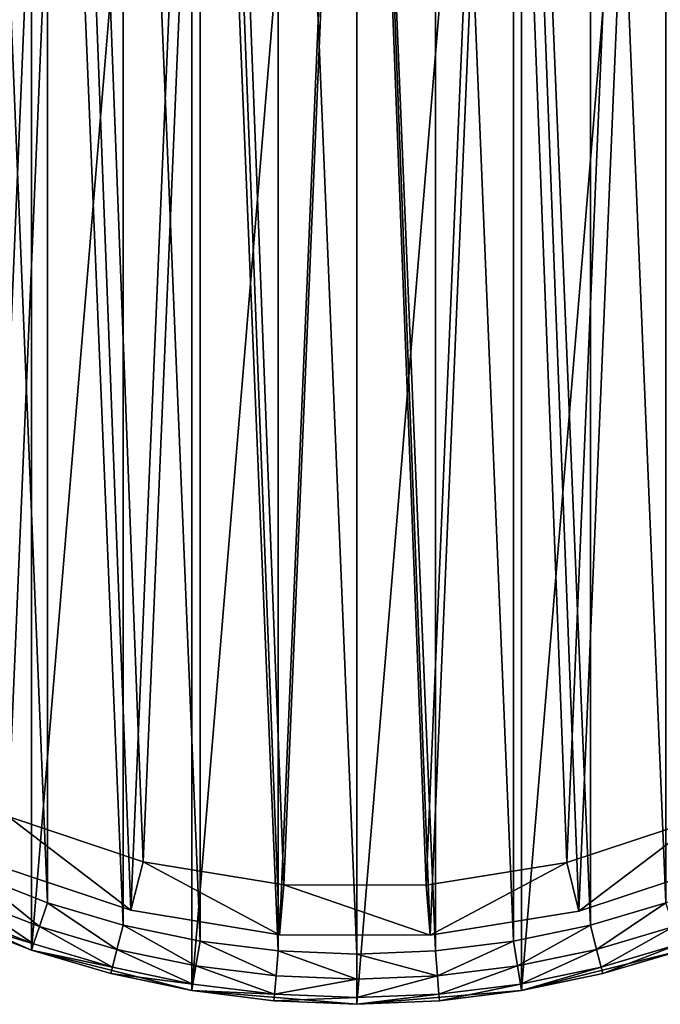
# Model space of a CAD drawing. Header units: millimetres. Extents: x 1 to 231, y -79 to 45.
# Tile 3 of 7: x 147 to 173, y -79 to -40. Entities that reach past the tile are written whole.
import ezdxf

# ---------------------------------------------------------------- set-up
doc = ezdxf.new("R2010")
doc.units = ezdxf.units.MM
doc.header["$LTSCALE"] = 25.4
doc.layers.get('0').update_dxf_attribs({"true_color": 0xff5454})

# ---------------------------------------------------------------- blocks, each defined once
blk = doc.blocks.new('PILLS-I-PLAFON-8266.STL')
at = {"color": 250, "true_color": 0x262626}
mesh = blk.add_polyface(dxfattribs=at)
corners = [(121.824, -29.181, 7.876), (120.737, -42.303, 7.876), (120.737, -35.697, 7.876), (121.824, -48.819, 7.876), (123.969, -22.932, 7.876), (123.969, -55.068, 7.876), (127.113, -17.122, 7.876), (127.113, -60.878, 7.876), (131.171, -11.909, 7.876), (131.171, -66.091, 7.876), (136.031, -7.434, 7.876), (136.031, -70.566, 7.876), (141.562, -3.821, 7.876), (141.562, -74.179, 7.876), (147.612, -1.167, 7.876), (147.612, -76.833, 7.876), (154.016, 0.454, 7.876), (154.016, -78.454, 7.876), (160.6, 1, 7.876), (160.6, -79, 7.876), (167.184, 0.454, 7.876), (167.184, -78.454, 7.876), (173.588, -1.167, 7.876), (173.588, -76.833, 7.876), (179.638, -3.821, 7.876), (179.638, -74.179, 7.876), (185.169, -7.434, 7.876), (185.169, -70.566, 7.876), (190.029, -11.909, 7.876), (190.029, -66.091, 7.876), (194.087, -17.122, 7.876), (194.087, -60.878, 7.876), (197.231, -22.932, 7.876), (197.231, -55.068, 7.876), (199.376, -29.181, 7.876), (199.376, -48.819, 7.876), (200.463, -35.697, 7.876), (200.463, -42.303, 7.876)]
mesh.append_faces([[corners[k] for k in face] for face in [(0, 1, 2), (35, 36, 37)]], dxfattribs={"vtx0": -1, "color": 250})
mesh.append_faces([[corners[k] for k in face] for face in [(1, 0, 3), (3, 4, 5), (5, 6, 7), (7, 8, 9), (9, 10, 11), (11, 12, 13), (13, 14, 15), (15, 16, 17), (17, 18, 19), (19, 20, 21), (21, 22, 23), (23, 24, 25), (25, 26, 27), (27, 28, 29), (29, 30, 31), (31, 32, 33), (33, 34, 35)]], dxfattribs={"vtx0": -1, "vtx1": -1, "color": 250})
mesh.append_faces([[corners[k] for k in face] for face in [(3, 0, 4), (5, 4, 6), (7, 6, 8), (9, 8, 10), (11, 10, 12), (13, 12, 14), (15, 14, 16), (17, 16, 18), (19, 18, 20), (21, 20, 22), (23, 22, 24), (25, 24, 26), (27, 26, 28), (29, 28, 30), (31, 30, 32), (33, 32, 34), (35, 34, 36)]], dxfattribs={"vtx0": -1, "vtx2": -1, "color": 250})
mesh = blk.add_polyface(dxfattribs=at)
corners = [(122.73, -42.138, 31.276), (122.73, -35.862, 31.276), (122.6, -39, 31.276), (123.118, -45.255, 31.276), (123.118, -32.745, 31.276), (123.763, -48.328, 31.276), (123.763, -29.672, 31.276), (124.659, -51.339, 31.276), (124.659, -26.661, 31.276), (125.801, -54.264, 31.276), (125.801, -23.736, 31.276), (127.18, -57.086, 31.276), (127.18, -20.914, 31.276), (128.788, -59.784, 31.276), (128.788, -18.216, 31.276), (130.613, -62.34, 31.276), (130.613, -15.66, 31.276), (132.642, -64.737, 31.276), (132.642, -13.263, 31.276), (134.863, -66.958, 31.276), (134.863, -11.042, 31.276), (137.26, -68.987, 31.276), (137.26, -9.013, 31.276), (139.816, -70.812, 31.276), (139.816, -7.188, 31.276), (142.514, -72.42, 31.276), (142.514, -5.58, 31.276), (145.336, -73.799, 31.276), (145.336, -4.201, 31.276), (148.261, -74.941, 31.276), (148.261, -3.059, 31.276), (151.272, -75.837, 31.276), (151.272, -2.163, 31.276), (154.345, -76.482, 31.276), (154.345, -1.518, 31.276), (157.462, -76.87, 31.276), (157.462, -1.13, 31.276), (160.6, -77, 31.276), (160.6, -1, 31.276), (163.738, -76.87, 31.276), (163.738, -1.13, 31.276), (166.855, -76.482, 31.276), (166.855, -1.518, 31.276), (169.928, -75.837, 31.276), (169.928, -2.163, 31.276), (172.939, -74.941, 31.276), (172.939, -3.059, 31.276), (175.864, -73.799, 31.276), (175.864, -4.201, 31.276), (178.686, -72.42, 31.276), (178.686, -5.58, 31.276), (181.384, -70.812, 31.276), (181.384, -7.188, 31.276), (183.94, -68.987, 31.276), (183.94, -9.013, 31.276), (186.337, -66.958, 31.276), (186.337, -11.042, 31.276), (188.558, -64.737, 31.276), (188.558, -13.263, 31.276), (190.587, -62.34, 31.276), (190.587, -15.66, 31.276), (192.412, -59.784, 31.276), (192.412, -18.216, 31.276), (194.02, -57.086, 31.276), (194.02, -20.914, 31.276), (195.399, -54.264, 31.276), (195.399, -23.736, 31.276), (196.541, -51.339, 31.276), (196.541, -26.661, 31.276), (197.437, -48.328, 31.276), (197.437, -29.672, 31.276), (198.082, -45.255, 31.276), (198.082, -32.745, 31.276), (198.47, -42.138, 31.276), (198.47, -35.862, 31.276), (198.6, -39, 31.276)]
mesh.append_faces([[corners[k] for k in face] for face in [(0, 1, 2), (74, 73, 75)]], dxfattribs={"vtx0": -1, "color": 250})
mesh.append_faces([[corners[k] for k in face] for face in [(1, 3, 4), (4, 5, 6), (6, 7, 8), (8, 9, 10), (10, 11, 12), (12, 13, 14), (14, 15, 16), (16, 17, 18), (18, 19, 20), (20, 21, 22), (22, 23, 24), (24, 25, 26), (26, 27, 28), (28, 29, 30), (30, 31, 32), (32, 33, 34), (34, 35, 36), (36, 37, 38), (38, 39, 40), (40, 41, 42), (42, 43, 44), (44, 45, 46), (46, 47, 48), (48, 49, 50), (50, 51, 52), (52, 53, 54), (54, 55, 56), (56, 57, 58), (58, 59, 60), (60, 61, 62), (62, 63, 64), (64, 65, 66), (66, 67, 68), (68, 69, 70), (70, 71, 72), (72, 73, 74)]], dxfattribs={"vtx0": -1, "vtx1": -1, "color": 250})
mesh.append_faces([[corners[k] for k in face] for face in [(1, 0, 3), (4, 3, 5), (6, 5, 7), (8, 7, 9), (10, 9, 11), (12, 11, 13), (14, 13, 15), (16, 15, 17), (18, 17, 19), (20, 19, 21), (22, 21, 23), (24, 23, 25), (26, 25, 27), (28, 27, 29), (30, 29, 31), (32, 31, 33), (34, 33, 35), (36, 35, 37), (38, 37, 39), (40, 39, 41), (42, 41, 43), (44, 43, 45), (46, 45, 47), (48, 47, 49), (50, 49, 51), (52, 51, 53), (54, 53, 55), (56, 55, 57), (58, 57, 59), (60, 59, 61), (62, 61, 63), (64, 63, 65), (66, 65, 67), (68, 67, 69), (70, 69, 71), (72, 71, 73)]], dxfattribs={"vtx0": -1, "vtx2": -1, "color": 250})
at = {"color": 7, "true_color": 0xffffff}
mesh = blk.add_polyface(dxfattribs=at)
corners = [(123.99, -46.397, 7.221), (123.532, -34.423, 7.221), (123.277, -40.428, 7.221), (124.746, -28.536, 7.221), (125.65, -52.174, 7.221), (126.889, -22.92, 7.221), (128.216, -57.609, 7.221), (128.292, -20.26, 7.221), (131.621, -62.563, 7.221), (129.905, -17.721, 7.221), (133.716, -13.072, 7.221), (135.776, -66.907, 7.221), (138.223, -9.095, 7.221), (140.574, -70.527, 7.221), (143.31, -5.893, 7.221), (145.89, -73.332, 7.221), (148.844, -3.548, 7.221), (151.588, -75.246, 7.221), (154.683, -2.122, 7.221), (157.519, -76.223, 7.221), (160.676, -1.65, 7.221), (163.53, -76.235, 7.221), (166.666, -2.146, 7.221), (169.465, -75.283, 7.221), (172.499, -3.596, 7.221), (175.17, -73.391, 7.221), (178.024, -5.963, 7.221), (180.498, -70.608, 7.221), (183.098, -9.186, 7.221), (185.311, -67.007, 7.221), (187.589, -13.181, 7.221), (189.484, -62.68, 7.221), (191.381, -17.845, 7.221), (192.908, -57.74, 7.221), (194.376, -23.057, 7.221), (195.496, -52.315, 7.221), (196.496, -28.681, 7.221), (197.18, -46.545, 7.221), (197.687, -34.573, 7.221), (197.917, -40.58, 7.221)]
mesh.append_faces([[corners[k] for k in face] for face in [(0, 1, 2), (38, 37, 39)]], dxfattribs={"vtx0": -1, "color": 7})
mesh.append_faces([[corners[k] for k in face] for face in [(1, 0, 3), (3, 4, 5), (5, 6, 7), (7, 8, 9), (9, 8, 10), (10, 11, 12), (12, 13, 14), (14, 15, 16), (16, 17, 18), (18, 19, 20), (20, 21, 22), (22, 23, 24), (24, 25, 26), (26, 27, 28), (28, 29, 30), (30, 31, 32), (32, 33, 34), (34, 35, 36), (36, 37, 38)]], dxfattribs={"vtx0": -1, "vtx1": -1, "color": 7})
mesh.append_faces([[corners[k] for k in face] for face in [(3, 0, 4), (5, 4, 6), (7, 6, 8), (10, 8, 11), (12, 11, 13), (14, 13, 15), (16, 15, 17), (18, 17, 19), (20, 19, 21), (22, 21, 23), (24, 23, 25), (26, 25, 27), (28, 27, 29), (30, 29, 31), (32, 31, 33), (34, 33, 35), (36, 35, 37)]], dxfattribs={"vtx0": -1, "vtx2": -1, "color": 7})
mesh = blk.add_polyface(dxfattribs=at)
corners = [(125.516, -34.668, 0.576), (125.95, -46.001, 0.576), (125.276, -40.352, 0.576), (126.666, -29.096, 0.576), (127.522, -51.468, 0.576), (128.694, -23.781, 0.576), (129.95, -56.613, 0.576), (130.022, -21.263, 0.576), (133.172, -61.301, 0.576), (131.548, -18.86, 0.576), (135.155, -14.461, 0.576), (137.105, -65.412, 0.576), (139.421, -10.697, 0.576), (141.646, -68.839, 0.576), (144.235, -7.666, 0.576), (146.678, -71.493, 0.576), (149.474, -5.447, 0.576), (152.071, -73.306, 0.576), (155, -4.096, 0.576), (157.684, -74.23, 0.576), (160.672, -3.65, 0.576), (163.373, -74.241, 0.576), (166.341, -4.119, 0.576), (168.99, -73.34, 0.576), (171.862, -5.492, 0.576), (174.39, -71.549, 0.576), (177.091, -7.732, 0.576), (179.433, -68.916, 0.576), (181.893, -10.783, 0.576), (183.988, -65.507, 0.576), (186.144, -14.564, 0.576), (187.937, -61.412, 0.576), (189.733, -18.978, 0.576), (191.178, -56.737, 0.576), (192.568, -23.91, 0.576), (193.627, -51.602, 0.576), (194.574, -29.234, 0.576), (195.221, -46.141, 0.576), (195.701, -34.81, 0.576), (195.918, -40.495, 0.576)]
mesh.append_faces([[corners[k] for k in face] for face in [(0, 1, 2), (37, 38, 39)]], dxfattribs={"vtx0": -1, "color": 7})
mesh.append_faces([[corners[k] for k in face] for face in [(1, 3, 4), (4, 5, 6), (6, 7, 8), (8, 10, 11), (11, 12, 13), (13, 14, 15), (15, 16, 17), (17, 18, 19), (19, 20, 21), (21, 22, 23), (23, 24, 25), (25, 26, 27), (27, 28, 29), (29, 30, 31), (31, 32, 33), (33, 34, 35), (35, 36, 37)]], dxfattribs={"vtx0": -1, "vtx1": -1, "color": 7})
mesh.append_faces([[corners[k] for k in face] for face in [(1, 0, 3), (4, 3, 5), (6, 5, 7), (8, 7, 9), (8, 9, 10), (11, 10, 12), (13, 12, 14), (15, 14, 16), (17, 16, 18), (19, 18, 20), (21, 20, 22), (23, 22, 24), (25, 24, 26), (27, 26, 28), (29, 28, 30), (31, 30, 32), (33, 32, 34), (35, 34, 36), (37, 36, 38)]], dxfattribs={"vtx0": -1, "vtx2": -1, "color": 7})
mesh = blk.add_polyface(dxfattribs=at)
corners = [(146.678, -71.493, 0.576), (151.588, -75.246, 2.576), (145.89, -73.332, 2.576), (152.071, -73.306, 0.576)]
mesh.append_faces([[corners[k] for k in face] for face in [(0, 1, 2), (1, 0, 3)]], dxfattribs={"vtx0": -1, "color": 7})
mesh = blk.add_polyface(dxfattribs=at)
corners = [(174.39, -71.549, 0.576), (169.465, -75.283, 2.576), (168.99, -73.34, 0.576), (175.17, -73.391, 2.576)]
mesh.append_faces([[corners[k] for k in face] for face in [(0, 1, 2), (1, 0, 3)]], dxfattribs={"vtx0": -1, "color": 7})
mesh = blk.add_polyface(dxfattribs=at)
corners = [(151.588, -75.246, 7.221), (145.89, -73.332, 2.576), (151.588, -75.246, 2.576), (145.89, -73.332, 7.221)]
mesh.append_faces([[corners[k] for k in face] for face in [(0, 1, 2), (1, 0, 3)]], dxfattribs={"vtx0": -1, "color": 7})
mesh = blk.add_polyface(dxfattribs=at)
corners = [(152.071, -73.306, 0.576), (157.519, -76.223, 2.576), (151.588, -75.246, 2.576), (157.684, -74.23, 0.576)]
mesh.append_faces([[corners[k] for k in face] for face in [(0, 1, 2), (1, 0, 3)]], dxfattribs={"vtx0": -1, "color": 7})
mesh = blk.add_polyface(dxfattribs=at)
corners = [(168.99, -73.34, 0.576), (163.53, -76.235, 2.576), (163.373, -74.241, 0.576), (169.465, -75.283, 2.576)]
mesh.append_faces([[corners[k] for k in face] for face in [(0, 1, 2), (1, 0, 3)]], dxfattribs={"vtx0": -1, "color": 7})
mesh = blk.add_polyface(dxfattribs=at)
corners = [(175.17, -73.391, 7.221), (169.465, -75.283, 2.576), (175.17, -73.391, 2.576), (169.465, -75.283, 7.221)]
mesh.append_faces([[corners[k] for k in face] for face in [(0, 1, 2), (1, 0, 3)]], dxfattribs={"vtx0": -1, "color": 7})
at = {"color": 250, "true_color": 0x262626}
mesh = blk.add_polyface(dxfattribs=at)
corners = [(147.937, -75.887, 31.008), (145.336, -73.799, 31.276), (144.934, -74.715, 31.008), (148.261, -74.941, 31.276)]
mesh.append_faces([[corners[k] for k in face] for face in [(0, 1, 2), (1, 0, 3)]], dxfattribs={"vtx0": -1, "color": 250})
mesh = blk.add_polyface(dxfattribs=at)
corners = [(144.532, -75.631, 29.276), (141.562, -74.179, 7.876), (147.612, -76.833, 7.876)]
mesh.append_faces([[corners[k] for k in face] for face in [(0, 1, 2)]], dxfattribs={"color": 250})
at = {"color": 7, "true_color": 0xffffff}
mesh = blk.add_polyface(dxfattribs=at)
corners = [(163.53, -76.235, 2.576), (157.684, -74.23, 0.576), (163.373, -74.241, 0.576), (157.519, -76.223, 2.576)]
mesh.append_faces([[corners[k] for k in face] for face in [(0, 1, 2), (1, 0, 3)]], dxfattribs={"vtx0": -1, "color": 7})
at = {"color": 250, "true_color": 0x262626}
mesh = blk.add_polyface(dxfattribs=at)
corners = [(147.699, -76.579, 30.276), (144.934, -74.715, 31.008), (144.64, -75.386, 30.276), (147.937, -75.887, 31.008)]
mesh.append_faces([[corners[k] for k in face] for face in [(0, 1, 2), (1, 0, 3)]], dxfattribs={"vtx0": -1, "color": 250})
mesh = blk.add_polyface(dxfattribs=at)
corners = [(151.026, -76.807, 31.008), (148.261, -74.941, 31.276), (147.937, -75.887, 31.008), (151.272, -75.837, 31.276)]
mesh.append_faces([[corners[k] for k in face] for face in [(0, 1, 2), (1, 0, 3)]], dxfattribs={"vtx0": -1, "color": 250})
mesh = blk.add_polyface(dxfattribs=at)
corners = [(170.174, -76.807, 31.008), (172.939, -74.941, 31.276), (169.928, -75.837, 31.276), (173.263, -75.887, 31.008)]
mesh.append_faces([[corners[k] for k in face] for face in [(0, 1, 2), (1, 0, 3)]], dxfattribs={"vtx0": -1, "color": 250})
mesh = blk.add_polyface(dxfattribs=at)
corners = [(147.699, -76.579, 30.276), (144.532, -75.631, 29.276), (147.612, -76.833, 29.276), (144.64, -75.386, 30.276)]
mesh.append_faces([[corners[k] for k in face] for face in [(0, 1, 2), (1, 0, 3)]], dxfattribs={"vtx0": -1, "color": 250})
at = {"color": 7, "true_color": 0xffffff}
mesh = blk.add_polyface(dxfattribs=at)
corners = [(157.519, -76.223, 7.221), (151.588, -75.246, 2.576), (157.519, -76.223, 2.576), (151.588, -75.246, 7.221)]
mesh.append_faces([[corners[k] for k in face] for face in [(0, 1, 2), (1, 0, 3)]], dxfattribs={"vtx0": -1, "color": 7})
mesh = blk.add_polyface(dxfattribs=at)
corners = [(169.465, -75.283, 7.221), (163.53, -76.235, 2.576), (169.465, -75.283, 2.576), (163.53, -76.235, 7.221)]
mesh.append_faces([[corners[k] for k in face] for face in [(0, 1, 2), (1, 0, 3)]], dxfattribs={"vtx0": -1, "color": 7})
at = {"color": 250, "true_color": 0x262626}
mesh = blk.add_polyface(dxfattribs=at)
corners = [(144.532, -75.631, 29.276), (147.612, -76.833, 7.876), (147.612, -76.833, 29.276)]
mesh.append_faces([[corners[k] for k in face] for face in [(0, 1, 2)]], dxfattribs={"color": 250})
mesh = blk.add_polyface(dxfattribs=at)
corners = [(150.846, -77.516, 30.276), (147.937, -75.887, 31.008), (147.699, -76.579, 30.276), (151.026, -76.807, 31.008)]
mesh.append_faces([[corners[k] for k in face] for face in [(0, 1, 2), (1, 0, 3)]], dxfattribs={"vtx0": -1, "color": 250})
mesh = blk.add_polyface(dxfattribs=at)
corners = [(154.181, -77.468, 31.008), (151.272, -75.837, 31.276), (151.026, -76.807, 31.008), (154.345, -76.482, 31.276)]
mesh.append_faces([[corners[k] for k in face] for face in [(0, 1, 2), (1, 0, 3)]], dxfattribs={"vtx0": -1, "color": 250})
mesh = blk.add_polyface(dxfattribs=at)
corners = [(167.019, -77.468, 31.008), (169.928, -75.837, 31.276), (166.855, -76.482, 31.276), (170.174, -76.807, 31.008)]
mesh.append_faces([[corners[k] for k in face] for face in [(0, 1, 2), (1, 0, 3)]], dxfattribs={"vtx0": -1, "color": 250})
mesh = blk.add_polyface(dxfattribs=at)
corners = [(170.354, -77.516, 30.276), (173.263, -75.887, 31.008), (170.174, -76.807, 31.008), (173.501, -76.579, 30.276)]
mesh.append_faces([[corners[k] for k in face] for face in [(0, 1, 2), (1, 0, 3)]], dxfattribs={"vtx0": -1, "color": 250})
at = {"color": 7, "true_color": 0xffffff}
mesh = blk.add_polyface(dxfattribs=at)
corners = [(163.53, -76.235, 7.221), (157.519, -76.223, 2.576), (163.53, -76.235, 2.576), (157.519, -76.223, 7.221)]
mesh.append_faces([[corners[k] for k in face] for face in [(0, 1, 2), (1, 0, 3)]], dxfattribs={"vtx0": -1, "color": 7})
at = {"color": 250, "true_color": 0x262626}
mesh = blk.add_polyface(dxfattribs=at)
corners = [(150.846, -77.516, 30.276), (147.612, -76.833, 29.276), (150.781, -77.776, 29.276), (147.699, -76.579, 30.276)]
mesh.append_faces([[corners[k] for k in face] for face in [(0, 1, 2), (1, 0, 3)]], dxfattribs={"vtx0": -1, "color": 250})
mesh = blk.add_polyface(dxfattribs=at)
corners = [(157.379, -77.867, 31.008), (154.345, -76.482, 31.276), (154.181, -77.468, 31.008), (157.462, -76.87, 31.276)]
mesh.append_faces([[corners[k] for k in face] for face in [(0, 1, 2), (1, 0, 3)]], dxfattribs={"vtx0": -1, "color": 250})
mesh = blk.add_polyface(dxfattribs=at)
corners = [(163.821, -77.867, 31.008), (166.855, -76.482, 31.276), (163.738, -76.87, 31.276), (167.019, -77.468, 31.008)]
mesh.append_faces([[corners[k] for k in face] for face in [(0, 1, 2), (1, 0, 3)]], dxfattribs={"vtx0": -1, "color": 250})
mesh = blk.add_polyface(dxfattribs=at)
corners = [(173.501, -76.579, 30.276), (170.419, -77.776, 29.276), (173.588, -76.833, 29.276), (170.354, -77.516, 30.276)]
mesh.append_faces([[corners[k] for k in face] for face in [(0, 1, 2), (1, 0, 3)]], dxfattribs={"vtx0": -1, "color": 250})
mesh = blk.add_polyface(dxfattribs=at)
corners = [(150.781, -77.776, 29.276), (147.612, -76.833, 7.876), (154.016, -78.454, 7.876)]
mesh.append_faces([[corners[k] for k in face] for face in [(0, 1, 2)]], dxfattribs={"color": 250})
mesh = blk.add_polyface(dxfattribs=at)
corners = [(147.612, -76.833, 29.276), (147.612, -76.833, 7.876), (150.781, -77.776, 29.276)]
mesh.append_faces([[corners[k] for k in face] for face in [(0, 1, 2)]], dxfattribs={"color": 250})
mesh = blk.add_polyface(dxfattribs=at)
corners = [(154.06, -78.19, 30.276), (151.026, -76.807, 31.008), (150.846, -77.516, 30.276), (154.181, -77.468, 31.008)]
mesh.append_faces([[corners[k] for k in face] for face in [(0, 1, 2), (1, 0, 3)]], dxfattribs={"vtx0": -1, "color": 250})
mesh = blk.add_polyface(dxfattribs=at)
corners = [(160.6, -78, 31.008), (157.462, -76.87, 31.276), (157.379, -77.867, 31.008), (160.6, -77, 31.276)]
mesh.append_faces([[corners[k] for k in face] for face in [(0, 1, 2), (1, 0, 3)]], dxfattribs={"vtx0": -1, "color": 250})
mesh = blk.add_polyface(dxfattribs=at)
corners = [(163.821, -77.867, 31.008), (160.6, -77, 31.276), (160.6, -78, 31.008), (163.738, -76.87, 31.276)]
mesh.append_faces([[corners[k] for k in face] for face in [(0, 1, 2), (1, 0, 3)]], dxfattribs={"vtx0": -1, "color": 250})
mesh = blk.add_polyface(dxfattribs=at)
corners = [(167.14, -78.19, 30.276), (170.174, -76.807, 31.008), (167.019, -77.468, 31.008), (170.354, -77.516, 30.276)]
mesh.append_faces([[corners[k] for k in face] for face in [(0, 1, 2), (1, 0, 3)]], dxfattribs={"vtx0": -1, "color": 250})
mesh = blk.add_polyface(dxfattribs=at)
corners = [(170.419, -77.776, 29.276), (167.184, -78.454, 7.876), (173.588, -76.833, 7.876)]
mesh.append_faces([[corners[k] for k in face] for face in [(0, 1, 2)]], dxfattribs={"color": 250})
mesh = blk.add_polyface(dxfattribs=at)
corners = [(170.419, -77.776, 29.276), (173.588, -76.833, 7.876), (173.588, -76.833, 29.276)]
mesh.append_faces([[corners[k] for k in face] for face in [(0, 1, 2)]], dxfattribs={"color": 250})
mesh = blk.add_polyface(dxfattribs=at)
corners = [(157.319, -78.596, 30.276), (154.181, -77.468, 31.008), (154.06, -78.19, 30.276), (157.379, -77.867, 31.008)]
mesh.append_faces([[corners[k] for k in face] for face in [(0, 1, 2), (1, 0, 3)]], dxfattribs={"vtx0": -1, "color": 250})
mesh = blk.add_polyface(dxfattribs=at)
corners = [(163.881, -78.596, 30.276), (167.019, -77.468, 31.008), (163.821, -77.867, 31.008), (167.14, -78.19, 30.276)]
mesh.append_faces([[corners[k] for k in face] for face in [(0, 1, 2), (1, 0, 3)]], dxfattribs={"vtx0": -1, "color": 250})
mesh = blk.add_polyface(dxfattribs=at)
corners = [(154.06, -78.19, 30.276), (150.781, -77.776, 29.276), (154.016, -78.454, 29.276), (150.846, -77.516, 30.276)]
mesh.append_faces([[corners[k] for k in face] for face in [(0, 1, 2), (1, 0, 3)]], dxfattribs={"vtx0": -1, "color": 250})
mesh = blk.add_polyface(dxfattribs=at)
corners = [(150.781, -77.776, 29.276), (154.016, -78.454, 7.876), (154.016, -78.454, 29.276)]
mesh.append_faces([[corners[k] for k in face] for face in [(0, 1, 2)]], dxfattribs={"color": 250})
mesh = blk.add_polyface(dxfattribs=at)
corners = [(170.354, -77.516, 30.276), (167.184, -78.454, 29.276), (170.419, -77.776, 29.276), (167.14, -78.19, 30.276)]
mesh.append_faces([[corners[k] for k in face] for face in [(0, 1, 2), (1, 0, 3)]], dxfattribs={"vtx0": -1, "color": 250})
mesh = blk.add_polyface(dxfattribs=at)
corners = [(167.184, -78.454, 29.276), (167.184, -78.454, 7.876), (170.419, -77.776, 29.276)]
mesh.append_faces([[corners[k] for k in face] for face in [(0, 1, 2)]], dxfattribs={"color": 250})
mesh = blk.add_polyface(dxfattribs=at)
corners = [(157.319, -78.596, 30.276), (154.016, -78.454, 29.276), (157.297, -78.863, 29.276), (154.06, -78.19, 30.276)]
mesh.append_faces([[corners[k] for k in face] for face in [(0, 1, 2), (1, 0, 3)]], dxfattribs={"vtx0": -1, "color": 250})
mesh = blk.add_polyface(dxfattribs=at)
corners = [(160.6, -78, 31.008), (157.319, -78.596, 30.276), (160.6, -78.732, 30.276), (157.379, -77.867, 31.008)]
mesh.append_faces([[corners[k] for k in face] for face in [(0, 1, 2), (1, 0, 3)]], dxfattribs={"vtx0": -1, "color": 250})
mesh = blk.add_polyface(dxfattribs=at)
corners = [(163.821, -77.867, 31.008), (160.6, -78.732, 30.276), (163.881, -78.596, 30.276), (160.6, -78, 31.008)]
mesh.append_faces([[corners[k] for k in face] for face in [(0, 1, 2), (1, 0, 3)]], dxfattribs={"vtx0": -1, "color": 250})
mesh = blk.add_polyface(dxfattribs=at)
corners = [(167.14, -78.19, 30.276), (163.903, -78.863, 29.276), (167.184, -78.454, 29.276), (163.881, -78.596, 30.276)]
mesh.append_faces([[corners[k] for k in face] for face in [(0, 1, 2), (1, 0, 3)]], dxfattribs={"vtx0": -1, "color": 250})
mesh = blk.add_polyface(dxfattribs=at)
corners = [(157.297, -78.863, 29.276), (154.016, -78.454, 7.876), (160.6, -79, 7.876)]
mesh.append_faces([[corners[k] for k in face] for face in [(0, 1, 2)]], dxfattribs={"color": 250})
mesh = blk.add_polyface(dxfattribs=at)
corners = [(154.016, -78.454, 29.276), (154.016, -78.454, 7.876), (157.297, -78.863, 29.276)]
mesh.append_faces([[corners[k] for k in face] for face in [(0, 1, 2)]], dxfattribs={"color": 250})
mesh = blk.add_polyface(dxfattribs=at)
corners = [(160.6, -78.732, 30.276), (157.297, -78.863, 29.276), (160.6, -79, 29.276), (157.319, -78.596, 30.276)]
mesh.append_faces([[corners[k] for k in face] for face in [(0, 1, 2), (1, 0, 3)]], dxfattribs={"vtx0": -1, "color": 250})
mesh = blk.add_polyface(dxfattribs=at)
corners = [(163.903, -78.863, 29.276), (160.6, -79, 7.876), (167.184, -78.454, 7.876)]
mesh.append_faces([[corners[k] for k in face] for face in [(0, 1, 2)]], dxfattribs={"color": 250})
mesh = blk.add_polyface(dxfattribs=at)
corners = [(163.881, -78.596, 30.276), (160.6, -79, 29.276), (163.903, -78.863, 29.276), (160.6, -78.732, 30.276)]
mesh.append_faces([[corners[k] for k in face] for face in [(0, 1, 2), (1, 0, 3)]], dxfattribs={"vtx0": -1, "color": 250})
mesh = blk.add_polyface(dxfattribs=at)
corners = [(163.903, -78.863, 29.276), (167.184, -78.454, 7.876), (167.184, -78.454, 29.276)]
mesh.append_faces([[corners[k] for k in face] for face in [(0, 1, 2)]], dxfattribs={"color": 250})
mesh = blk.add_polyface(dxfattribs=at)
corners = [(157.297, -78.863, 29.276), (160.6, -79, 7.876), (160.6, -79, 29.276)]
mesh.append_faces([[corners[k] for k in face] for face in [(0, 1, 2)]], dxfattribs={"color": 250})
mesh = blk.add_polyface(dxfattribs=at)
corners = [(160.6, -79, 29.276), (160.6, -79, 7.876), (163.903, -78.863, 29.276)]
mesh.append_faces([[corners[k] for k in face] for face in [(0, 1, 2)]], dxfattribs={"color": 250})

msp = doc.modelspace()

# ---------------------------------------------------------------- block references
at = {"color": 0}
msp.add_blockref('PILLS-I-PLAFON-8266.STL', (0, 0), dxfattribs=at)

doc.saveas('drawing.dxf')
